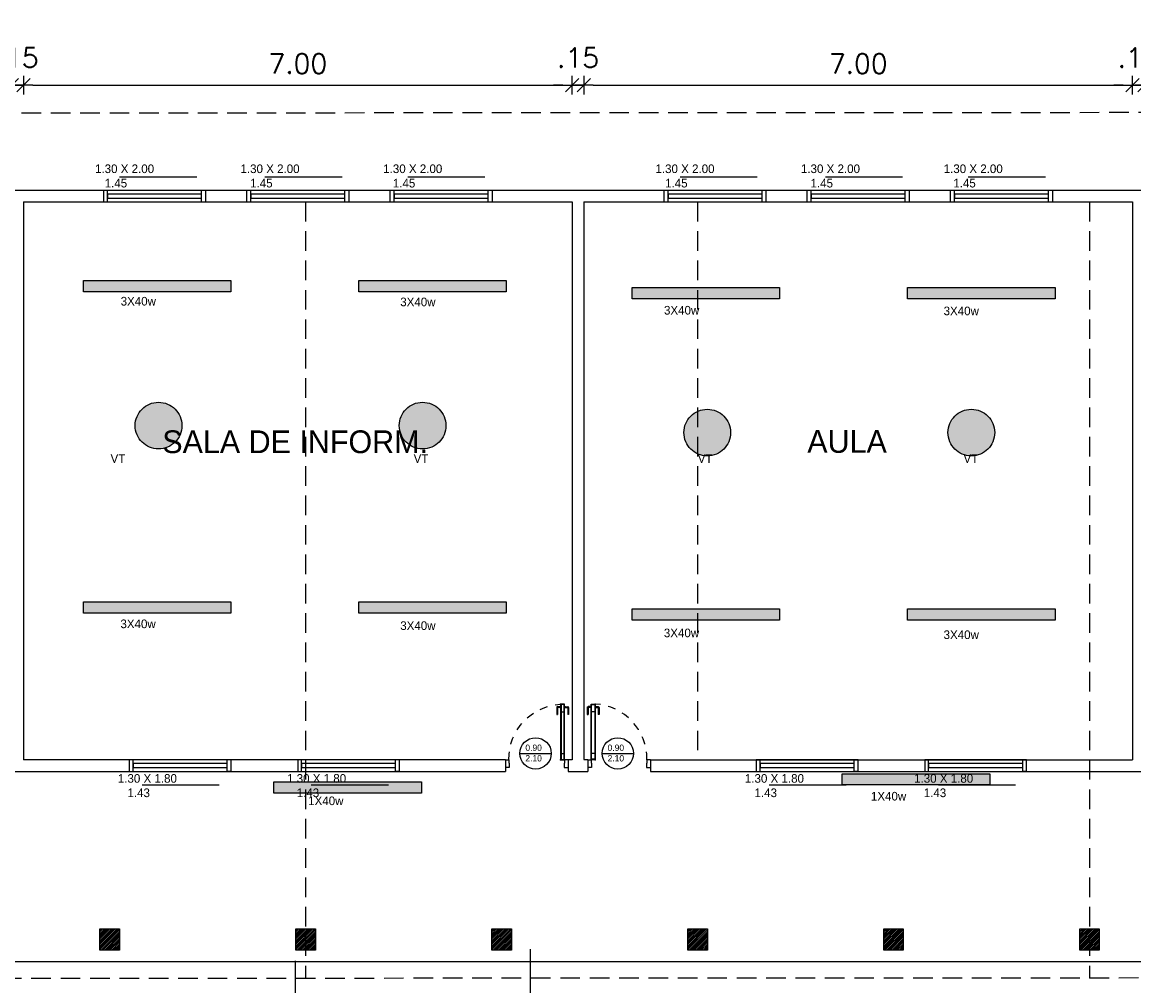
# Model space of a CAD drawing. Header units: millimetres. Extents: x 2426 to 2846, y 395 to 617.
# Tile 50 of 58: x 2672 to 2687, y 488 to 501. Entities that reach past the tile are written whole.
import ezdxf

# ---------------------------------------------------------------- set-up
doc = ezdxf.new("R2010")
doc.units = ezdxf.units.MM
for name, pattern in [('ACAD_ISO04W100', [30, 24, -3, 0, -3]), ('DASHED2', [0.375, 0.25, -0.125]), ('HIDDEN', [0.375, 0.25, -0.125])]:
    doc.linetypes.add(name, pattern=pattern)
for name, color, linetype in [('Abertura', 2, 'Continuous'), ('Cotas', 3, 'Continuous'), ('PAREDE', 6, 'Continuous')]:
    doc.layers.add(name, color=color, linetype=linetype)
doc.styles.add('SIMPLEX_8', font='simplex.shx')
doc.dimstyles.new('08', dxfattribs={"dimtxt": 0.25, "dimasz": 0.12, "dimexe": 0, "dimexo": 0, "dimgap": 0.15, "dimtad": 1, "dimzin": 4, "dimdsep": 46, "dimtxsty": 'SIMPLEX_8', "dimblk1": 'D', "dimblk2": 'D', "dimsah": 1, "dimcen": 0.09, "dimse1": 1, "dimse2": 1, "dimclre": 256, "dimclrt": 2, "dimadec": 0, "dimazin": 0, "dimtfac": 1, "dimtmove": 2, "dimatfit": 3, "dimldrblk": 'D', "dimfxl": 1, "dimtolj": 1, "dimtzin": 0, "dimarcsym": 0})

# ---------------------------------------------------------------- blocks, each defined once
blk = doc.blocks.new('puerta70 05')
at = {"color": 1, "linetype": 'Continuous'}
blk.add_line((71.829, 18.746), (71.829, 18.706), dxfattribs=at)
at = {"color": 2, "linetype": 'Continuous'}
for points in [[(71.909, 19.411), (71.954, 19.411), (71.954, 19.406), (72.009, 19.406), (72.009, 19.456)], [(71.909, 19.456), (71.909, 19.411)], [(71.909, 18.701), (71.954, 18.701), (71.954, 18.706), (72.009, 18.706), (72.009, 18.656)], [(71.909, 18.656), (71.909, 18.701)]]:
    blk.add_lwpolyline(points, dxfattribs=at)
at = {"color": 1, "linetype": 'DASHED2', "ltscale": 0.01}
blk.add_lwpolyline([(71.199, 18.751, -0.402216), (71.909, 19.411, -0.402216)], format="xyb", dxfattribs=at)
at = {"color": 2, "linetype": 'Continuous'}
blk.add_lwpolyline([(71.909, 18.701), (71.199, 18.701), (71.199, 18.751), (71.909, 18.751)], close=True, dxfattribs=at)
at = {"color": 1, "linetype": 'Continuous'}
blk.add_lwpolyline([(71.904, 18.706), (71.204, 18.706), (71.204, 18.746), (71.904, 18.746)], close=True, dxfattribs=at)
for points in [[(71.226, 18.751), (71.226, 18.755)], [(71.226, 18.755), (71.251, 18.755)], [(71.232, 18.755), (71.232, 18.791)], [(71.242, 18.801), (71.332, 18.801)], [(71.242, 18.755), (71.242, 18.791)], [(71.242, 18.791), (71.332, 18.791)], [(71.251, 18.755), (71.251, 18.751)], [(71.299, 18.746), (71.299, 18.706)], [(71.332, 18.801), (71.332, 18.791)], [(71.226, 18.701), (71.226, 18.696)], [(71.226, 18.696), (71.251, 18.696)], [(71.232, 18.696), (71.232, 18.661)], [(71.242, 18.696), (71.242, 18.661)], [(71.242, 18.661), (71.332, 18.661)], [(71.242, 18.651), (71.332, 18.651)], [(71.251, 18.696), (71.251, 18.701)], [(71.332, 18.651), (71.332, 18.661)]]:
    blk.add_lwpolyline(points, dxfattribs=at)
for points in [[(71.232, 18.791, -0.414214), (71.242, 18.801, -0.414214)], [(71.242, 18.651, -0.414214), (71.232, 18.661, -0.414214)]]:
    blk.add_lwpolyline(points, format="xyb", dxfattribs=at)
at = {"linetype": 'Continuous'}
for p in [(71.199, 18.751), (71.904, 18.746), (71.904, 18.746)]:
    blk.add_point(p, dxfattribs=at)
at = {"color": 2, "linetype": 'Continuous'}
blk.add_point((71.909, 18.751), dxfattribs=at)
blk = doc.blocks.new('D')
for p, q in [((-1, 0), (1, 0)), ((0, -1), (0, 1))]:
    blk.add_line(p, q)
at = {"color": 4}
blk.add_line((-0.71, -0.71), (0.71, 0.71), dxfattribs=at)
blk = doc.blocks.new('*D421')
at = {"layer": 'Cotas', "color": 0, "lineweight": -2, "transparency": 16777216}
for p, q in [((2672.16, 499.774), (2672.04, 499.774)), ((2672.28, 499.774), (2672.43, 499.774)), ((2672.55, 499.774), (2672.67, 499.774))]:
    blk.add_line(p, q, dxfattribs=at)
at = {"layer": 'Defpoints', "color": 0, "transparency": 16777216}
for p in [(2672.43, 499.774), (2672.28, 498.284), (2672.43, 498.284)]:
    blk.add_point(p, dxfattribs=at)
at = {"layer": 'Cotas', "color": 0, "lineweight": -2, "transparency": 16777216, "xscale": 0.12, "yscale": 0.12, "zscale": 0.12}
blk.add_blockref('D', (2672.28, 499.774), dxfattribs=at)
at = {"layer": 'Cotas', "color": 0, "lineweight": -2, "transparency": 16777216, "xscale": 0.12, "yscale": 0.12, "zscale": 0.12, "rotation": 180}
blk.add_blockref('D', (2672.43, 499.774), dxfattribs=at)
at = {"layer": 'Cotas', "color": 2, "transparency": 16777216, "insert": (2672.355, 500.124), "char_height": 0.25, "attachment_point": 5, "style": 'SIMPLEX_8'}
blk.add_mtext('\\A1;.15', dxfattribs=at)
blk = doc.blocks.new('*D422')
at = {"layer": 'Cotas', "color": 0, "lineweight": -2, "transparency": 16777216}
blk.add_line((2672.55, 499.774), (2679.31, 499.774), dxfattribs=at)
at = {"layer": 'Defpoints', "color": 0, "transparency": 16777216}
for p in [(2679.43, 499.774), (2672.43, 498.284), (2679.43, 498.284)]:
    blk.add_point(p, dxfattribs=at)
at = {"layer": 'Cotas', "color": 0, "lineweight": -2, "transparency": 16777216, "xscale": 0.12, "yscale": 0.12, "zscale": 0.12, "rotation": 180}
blk.add_blockref('D', (2672.43, 499.774), dxfattribs=at)
at = {"layer": 'Cotas', "color": 0, "lineweight": -2, "transparency": 16777216, "xscale": 0.12, "yscale": 0.12, "zscale": 0.12}
blk.add_blockref('D', (2679.43, 499.774), dxfattribs=at)
at = {"layer": 'Cotas', "color": 2, "transparency": 16777216, "insert": (2675.93, 500.049), "char_height": 0.25, "attachment_point": 5, "style": 'SIMPLEX_8'}
blk.add_mtext('\\A1;7.00', dxfattribs=at)
blk = doc.blocks.new('*D423')
at = {"layer": 'Cotas', "color": 0, "lineweight": -2, "transparency": 16777216}
for p, q in [((2679.31, 499.774), (2679.19, 499.774)), ((2679.43, 499.774), (2679.58, 499.774)), ((2679.7, 499.774), (2679.82, 499.774))]:
    blk.add_line(p, q, dxfattribs=at)
at = {"layer": 'Defpoints', "color": 0, "transparency": 16777216}
for p in [(2679.58, 499.774), (2679.43, 498.284), (2679.58, 498.284)]:
    blk.add_point(p, dxfattribs=at)
at = {"layer": 'Cotas', "color": 0, "lineweight": -2, "transparency": 16777216, "xscale": 0.12, "yscale": 0.12, "zscale": 0.12}
blk.add_blockref('D', (2679.43, 499.774), dxfattribs=at)
at = {"layer": 'Cotas', "color": 0, "lineweight": -2, "transparency": 16777216, "xscale": 0.12, "yscale": 0.12, "zscale": 0.12, "rotation": 180}
blk.add_blockref('D', (2679.58, 499.774), dxfattribs=at)
at = {"layer": 'Cotas', "color": 2, "transparency": 16777216, "insert": (2679.505, 500.124), "char_height": 0.25, "attachment_point": 5, "style": 'SIMPLEX_8'}
blk.add_mtext('\\A1;.15', dxfattribs=at)
blk = doc.blocks.new('*D424')
at = {"layer": 'Cotas', "color": 0, "lineweight": -2, "transparency": 16777216}
blk.add_line((2679.7, 499.774), (2686.46, 499.774), dxfattribs=at)
at = {"layer": 'Defpoints', "color": 0, "transparency": 16777216}
for p in [(2686.58, 499.774), (2679.58, 498.284), (2686.58, 498.284)]:
    blk.add_point(p, dxfattribs=at)
at = {"layer": 'Cotas', "color": 0, "lineweight": -2, "transparency": 16777216, "xscale": 0.12, "yscale": 0.12, "zscale": 0.12, "rotation": 180}
blk.add_blockref('D', (2679.58, 499.774), dxfattribs=at)
at = {"layer": 'Cotas', "color": 0, "lineweight": -2, "transparency": 16777216, "xscale": 0.12, "yscale": 0.12, "zscale": 0.12}
blk.add_blockref('D', (2686.58, 499.774), dxfattribs=at)
at = {"layer": 'Cotas', "color": 2, "transparency": 16777216, "insert": (2683.08, 500.049), "char_height": 0.25, "attachment_point": 5, "style": 'SIMPLEX_8'}
blk.add_mtext('\\A1;7.00', dxfattribs=at)
blk = doc.blocks.new('*D425')
at = {"layer": 'Cotas', "color": 0, "lineweight": -2, "transparency": 16777216}
for p, q in [((2686.46, 499.774), (2686.34, 499.774)), ((2686.58, 499.774), (2686.73, 499.774)), ((2686.85, 499.774), (2686.97, 499.774))]:
    blk.add_line(p, q, dxfattribs=at)
at = {"layer": 'Defpoints', "color": 0, "transparency": 16777216}
for p in [(2686.73, 499.774), (2686.58, 498.284), (2686.73, 498.284)]:
    blk.add_point(p, dxfattribs=at)
at = {"layer": 'Cotas', "color": 0, "lineweight": -2, "transparency": 16777216, "xscale": 0.12, "yscale": 0.12, "zscale": 0.12}
blk.add_blockref('D', (2686.58, 499.774), dxfattribs=at)
at = {"layer": 'Cotas', "color": 0, "lineweight": -2, "transparency": 16777216, "xscale": 0.12, "yscale": 0.12, "zscale": 0.12, "rotation": 180}
blk.add_blockref('D', (2686.73, 499.774), dxfattribs=at)
at = {"layer": 'Cotas', "color": 2, "transparency": 16777216, "insert": (2686.655, 500.124), "char_height": 0.25, "attachment_point": 5, "style": 'SIMPLEX_8'}
blk.add_mtext('\\A1;.15', dxfattribs=at)
blk = doc.blocks.new('*D410')
at = {"layer": 'Cotas', "color": 0, "lineweight": -2, "transparency": 16777216}
blk.add_line((2651.15, 502.422), (2701.16, 502.422), dxfattribs=at)
at = {"layer": 'Defpoints', "color": 0, "transparency": 16777216}
for p in [(2701.28, 502.422), (2651.03, 498.284), (2701.28, 498.285)]:
    blk.add_point(p, dxfattribs=at)
at = {"layer": 'Cotas', "color": 0, "lineweight": -2, "transparency": 16777216, "xscale": 0.12, "yscale": 0.12, "zscale": 0.12, "rotation": 180}
blk.add_blockref('D', (2651.03, 502.422), dxfattribs=at)
at = {"layer": 'Cotas', "color": 0, "lineweight": -2, "transparency": 16777216, "xscale": 0.12, "yscale": 0.12, "zscale": 0.12}
blk.add_blockref('D', (2701.28, 502.422), dxfattribs=at)
at = {"layer": 'Cotas', "color": 2, "transparency": 16777216, "insert": (2676.155, 502.697), "char_height": 0.25, "attachment_point": 5, "style": 'SIMPLEX_8'}
blk.add_mtext('\\A1;50.25', dxfattribs=at)

msp = doc.modelspace()

# ---------------------------------------------------------------- hatches: boundary and pattern name
h = msp.add_hatch()
h.set_pattern_fill('ANSI31', color=1, scale=0.005, angle=-180)
h.set_pattern_definition([(225, (242.061711, -0.150762), (0.01122532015, -0.01122532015), [])])
h.paths.add_polyline_path([(2673.405, 488.734), (2673.655, 488.734), (2673.655, 489.004), (2673.405, 489.004)])
h = msp.add_hatch()
h.set_pattern_fill('ANSI31', color=1, scale=0.005, angle=-180)
h.set_pattern_definition([(225, (244.561711, -0.150762), (0.01122532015, -0.01122532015), [])])
h.paths.add_polyline_path([(2675.905, 488.734), (2676.155, 488.734), (2676.155, 489.004), (2675.905, 489.004)])
h = msp.add_hatch()
h.set_pattern_fill('ANSI31', color=1, scale=0.005, angle=-180)
h.set_pattern_definition([(225, (247.061711, -0.150762), (0.01122532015, -0.01122532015), [])])
h.paths.add_polyline_path([(2678.405, 488.734), (2678.655, 488.734), (2678.655, 489.004), (2678.405, 489.004)])
h = msp.add_hatch()
h.set_pattern_fill('ANSI31', color=1, scale=0.005, angle=-180)
h.set_pattern_definition([(225, (249.561711, -0.150762), (0.01122532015, -0.01122532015), [])])
h.paths.add_polyline_path([(2680.905, 488.734), (2681.155, 488.734), (2681.155, 489.004), (2680.905, 489.004)])
h = msp.add_hatch()
h.set_pattern_fill('ANSI31', color=1, scale=0.005, angle=-180)
h.set_pattern_definition([(225, (252.061711, -0.150762), (0.01122532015, -0.01122532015), [])])
h.paths.add_polyline_path([(2683.405, 488.734), (2683.655, 488.734), (2683.655, 489.004), (2683.405, 489.004)])
h = msp.add_hatch()
h.set_pattern_fill('ANSI31', color=1, scale=0.005, angle=-180)
h.set_pattern_definition([(225, (254.561711, -0.150762), (0.01122532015, -0.01122532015), [])])
h.paths.add_polyline_path([(2685.905, 488.734), (2686.155, 488.734), (2686.155, 489.004), (2685.905, 489.004)])
at = {"layer": 'PAREDE', "linetype": 'ACAD_ISO04W100', "transparency": 33554687}
h = msp.add_hatch(color=3, dxfattribs=at)
h.dxf.hatch_style = 1
h.paths.add_polyline_path([(2675.076, 497.28), (2673.194, 497.28), (2673.194, 497.135), (2675.076, 497.135)])
h = msp.add_hatch(color=3, dxfattribs=at)
h.dxf.hatch_style = 1
h.paths.add_polyline_path([(2678.59, 497.28), (2676.708, 497.28), (2676.708, 497.135), (2678.59, 497.135)])
h = msp.add_hatch(color=3, dxfattribs=at)
h.dxf.hatch_style = 1
h.paths.add_polyline_path([(2682.077, 497.191), (2680.195, 497.191), (2680.195, 497.046), (2682.077, 497.046)])
h = msp.add_hatch(color=3, dxfattribs=at)
h.dxf.hatch_style = 1
h.paths.add_polyline_path([(2685.592, 497.191), (2683.71, 497.191), (2683.71, 497.046), (2685.592, 497.046)])
h = msp.add_hatch(color=2, dxfattribs=at)
h.dxf.hatch_style = 1
h.paths.add_polyline_path([(2673.855, 495.428, 1), (2674.45, 495.428, 1)])
h = msp.add_hatch(color=2, dxfattribs=at)
h.dxf.hatch_style = 1
h.paths.add_polyline_path([(2677.224, 495.428, 1), (2677.819, 495.428, 1)])
h = msp.add_hatch(color=2, dxfattribs=at)
h.dxf.hatch_style = 1
h.paths.add_polyline_path([(2680.856, 495.339, 1), (2681.452, 495.339, 1)])
h = msp.add_hatch(color=2, dxfattribs=at)
h.dxf.hatch_style = 1
h.paths.add_polyline_path([(2684.225, 495.339, 1), (2684.82, 495.339, 1)])
h = msp.add_hatch(color=3, dxfattribs=at)
h.dxf.hatch_style = 1
h.paths.add_polyline_path([(2675.076, 493.18), (2673.194, 493.18), (2673.194, 493.035), (2675.076, 493.035)])
h = msp.add_hatch(color=3, dxfattribs=at)
h.dxf.hatch_style = 1
h.paths.add_polyline_path([(2678.59, 493.18), (2676.708, 493.18), (2676.708, 493.035), (2678.59, 493.035)])
h = msp.add_hatch(color=3, dxfattribs=at)
h.dxf.hatch_style = 1
h.paths.add_polyline_path([(2682.077, 493.091), (2680.195, 493.091), (2680.195, 492.946), (2682.077, 492.946)])
h = msp.add_hatch(color=3, dxfattribs=at)
h.dxf.hatch_style = 1
h.paths.add_polyline_path([(2685.592, 493.091), (2683.71, 493.091), (2683.71, 492.946), (2685.592, 492.946)])
h = msp.add_hatch(color=3, dxfattribs=at)
h.dxf.hatch_style = 1
h.paths.add_polyline_path([(2684.758, 490.985), (2682.876, 490.985), (2682.876, 490.841), (2684.758, 490.841)])
h = msp.add_hatch(color=3, dxfattribs=at)
h.dxf.hatch_style = 1
h.paths.add_polyline_path([(2677.507, 490.882), (2675.625, 490.882), (2675.625, 490.737), (2677.507, 490.737)])

# ---------------------------------------------------------------- linework, layer by layer
at = {"color": 1}
for p, q in [((2673.656, 498.604), (2674.64, 498.604)), ((2675.511, 498.604), (2676.496, 498.604)), ((2677.332, 498.604), (2678.317, 498.604)), ((2680.806, 498.604), (2681.79, 498.604)), ((2682.661, 498.604), (2683.646, 498.604)), ((2684.482, 498.604), (2685.467, 498.604)), ((2673.943, 490.841), (2674.927, 490.841)), ((2676.102, 490.841), (2677.086, 490.841)), ((2681.943, 490.841), (2682.927, 490.841)), ((2684.102, 490.841), (2685.086, 490.841))]:
    msp.add_line(p, q, dxfattribs=at)
at = {"color": 6}
for p, q in [((2657.98, 498.434), (2701.28, 498.434)), ((2672.43, 498.284), (2672.428, 491.164)), ((2672.43, 498.284), (2679.43, 498.284)), ((2679.43, 498.284), (2679.428, 491.164)), ((2679.58, 498.284), (2679.578, 491.165)), ((2679.58, 498.284), (2686.58, 498.284)), ((2686.58, 498.284), (2686.578, 491.164)), ((2678.578, 491.164), (2672.428, 491.164)), ((2678.578, 491.164), (2678.578, 491.014)), ((2679.428, 491.164), (2679.378, 491.164)), ((2679.428, 491.164), (2679.378, 491.164)), ((2679.378, 491.164), (2679.378, 491.014)), ((2679.578, 491.165), (2679.628, 491.165)), ((2679.628, 491.165), (2679.628, 491.015)), ((2680.428, 491.165), (2680.428, 491.014)), ((2680.428, 491.164), (2686.578, 491.164)), ((2672.228, 491.014), (2678.578, 491.014)), ((2680.428, 491.014), (2686.778, 491.014))]:
    msp.add_line(p, q, dxfattribs=at)
at = {"color": 2}
for p, q in [((2673.453, 498.284), (2673.453, 498.434)), ((2673.453, 498.434), (2674.753, 498.434)), ((2673.503, 498.282), (2673.503, 498.432)), ((2674.703, 498.282), (2674.703, 498.432)), ((2674.753, 498.434), (2674.753, 498.284)), ((2675.28, 498.284), (2675.28, 498.434)), ((2675.28, 498.434), (2676.58, 498.434)), ((2675.33, 498.282), (2675.33, 498.432)), ((2676.53, 498.282), (2676.53, 498.432)), ((2676.58, 498.434), (2676.58, 498.284)), ((2677.108, 498.284), (2677.108, 498.434)), ((2677.108, 498.434), (2678.408, 498.434)), ((2677.158, 498.282), (2677.158, 498.432)), ((2678.358, 498.282), (2678.358, 498.432)), ((2678.408, 498.434), (2678.408, 498.284)), ((2680.603, 498.284), (2680.603, 498.434)), ((2680.603, 498.434), (2681.903, 498.434)), ((2680.653, 498.282), (2680.653, 498.432)), ((2681.853, 498.282), (2681.853, 498.432)), ((2681.903, 498.434), (2681.903, 498.284)), ((2682.43, 498.284), (2682.43, 498.434)), ((2682.43, 498.434), (2683.73, 498.434)), ((2682.48, 498.282), (2682.48, 498.432)), ((2683.68, 498.282), (2683.68, 498.432)), ((2683.73, 498.434), (2683.73, 498.284)), ((2684.258, 498.284), (2684.258, 498.434)), ((2684.258, 498.434), (2685.558, 498.434)), ((2684.308, 498.282), (2684.308, 498.432)), ((2685.508, 498.282), (2685.508, 498.432)), ((2685.558, 498.434), (2685.558, 498.284)), ((2673.453, 498.284), (2674.753, 498.284)), ((2675.28, 498.284), (2676.58, 498.284)), ((2677.108, 498.284), (2678.408, 498.284)), ((2680.603, 498.284), (2681.903, 498.284)), ((2682.43, 498.284), (2683.73, 498.284)), ((2684.258, 498.284), (2685.558, 498.284)), ((2673.778, 491.164), (2673.778, 491.014)), ((2673.828, 491.014), (2673.828, 491.164)), ((2675.028, 491.014), (2675.028, 491.164)), ((2675.078, 491.014), (2675.078, 491.164)), ((2675.928, 491.164), (2675.928, 491.014)), ((2675.978, 491.014), (2675.978, 491.164)), ((2677.178, 491.014), (2677.178, 491.164)), ((2677.228, 491.014), (2677.228, 491.164)), ((2681.778, 491.164), (2681.778, 491.014)), ((2681.828, 491.014), (2681.828, 491.164)), ((2683.028, 491.014), (2683.028, 491.164)), ((2683.078, 491.014), (2683.078, 491.164)), ((2683.928, 491.164), (2683.928, 491.014)), ((2683.978, 491.014), (2683.978, 491.164)), ((2685.178, 491.014), (2685.178, 491.164)), ((2685.228, 491.014), (2685.228, 491.164)), ((2673.778, 491.014), (2675.078, 491.014)), ((2675.078, 491.014), (2675.028, 491.014)), ((2675.928, 491.014), (2677.228, 491.014)), ((2677.228, 491.014), (2677.178, 491.014)), ((2681.778, 491.014), (2683.078, 491.014)), ((2683.078, 491.014), (2683.028, 491.014)), ((2683.928, 491.014), (2685.228, 491.014)), ((2685.228, 491.014), (2685.178, 491.014))]:
    msp.add_line(p, q, dxfattribs=at)
at = {"color": 4}
msp.add_line((2701.28, 488.584), (2658.13, 488.584), dxfattribs=at)
at = {"color": 1}
for points in [[(2673.503, 498.332), (2674.703, 498.332), (2674.703, 498.382), (2673.503, 498.382)], [(2675.33, 498.332), (2676.53, 498.332), (2676.53, 498.382), (2675.33, 498.382)], [(2677.158, 498.332), (2678.358, 498.332), (2678.358, 498.382), (2677.158, 498.382)], [(2680.653, 498.332), (2681.853, 498.332), (2681.853, 498.382), (2680.653, 498.382)], [(2682.48, 498.332), (2683.68, 498.332), (2683.68, 498.382), (2682.48, 498.382)], [(2684.308, 498.332), (2685.508, 498.332), (2685.508, 498.382), (2684.308, 498.382)], [(2673.828, 491.064), (2675.028, 491.064), (2675.028, 491.114), (2673.828, 491.114)], [(2675.978, 491.064), (2677.178, 491.064), (2677.178, 491.114), (2675.978, 491.114)], [(2681.828, 491.064), (2683.028, 491.064), (2683.028, 491.114), (2681.828, 491.114)], [(2683.978, 491.064), (2685.178, 491.064), (2685.178, 491.114), (2683.978, 491.114)]]:
    msp.add_lwpolyline(points, close=True, dxfattribs=at)
at = {"color": 2}
for points in [[(2673.778, 491.014), (2675.078, 491.014), (2675.078, 491.164), (2673.778, 491.164)], [(2675.928, 491.014), (2677.228, 491.014), (2677.228, 491.164), (2675.928, 491.164)], [(2681.778, 491.014), (2683.078, 491.014), (2683.078, 491.164), (2681.778, 491.164)], [(2683.928, 491.014), (2685.228, 491.014), (2685.228, 491.164), (2683.928, 491.164)]]:
    msp.add_lwpolyline(points, close=True, dxfattribs=at)
at = {"color": 5}
for points in [[(2673.655, 489.004), (2673.655, 488.734), (2673.405, 488.734), (2673.405, 489.004)], [(2676.155, 489.004), (2676.155, 488.734), (2675.905, 488.734), (2675.905, 489.004)], [(2678.655, 489.004), (2678.655, 488.734), (2678.405, 488.734), (2678.405, 489.004)], [(2681.155, 489.004), (2681.155, 488.734), (2680.905, 488.734), (2680.905, 489.004)], [(2683.655, 489.004), (2683.655, 488.734), (2683.405, 488.734), (2683.405, 489.004)], [(2686.155, 489.004), (2686.155, 488.734), (2685.905, 488.734), (2685.905, 489.004)]]:
    msp.add_lwpolyline(points, close=True, dxfattribs=at)
at = {"layer": 'Cotas', "color": 1, "linetype": 'DASHED2'}
for p, q in [((2676.03, 498.284), (2676.03, 488.372)), ((2681.03, 498.284), (2681.03, 491.164)), ((2686.03, 498.284), (2686.03, 488.377))]:
    msp.add_line(p, q, dxfattribs=at)
at = {"layer": 'Cotas', "color": 1}
for p, q in [((2678.763, 491.244), (2679.163, 491.244)), ((2679.812, 491.244), (2680.212, 491.244)), ((2678.894, 488.746), (2678.894, 482.004)), ((2675.894, 488.596), (2675.894, 482.004))]:
    msp.add_line(p, q, dxfattribs=at)
at = {"layer": 'Cotas', "color": 6}
msp.add_line((2679.378, 491.014), (2679.628, 491.015), dxfattribs=at)
at = {"layer": 'Cotas', "color": 2, "linetype": 'HIDDEN'}
msp.add_lwpolyline([(2651.03, 499.411), (2701.28, 499.434), (2701.28, 488.384), (2651.03, 488.361)], close=True, dxfattribs=at)
at = {"layer": 'Cotas', "linetype": 'ACAD_ISO04W100'}
for points in [[(2673.194, 497.28), (2675.076, 497.28), (2675.076, 497.135), (2673.194, 497.135)], [(2676.708, 497.28), (2678.59, 497.28), (2678.59, 497.135), (2676.708, 497.135)], [(2680.195, 497.191), (2682.077, 497.191), (2682.077, 497.046), (2680.195, 497.046)], [(2683.71, 497.191), (2685.592, 497.191), (2685.592, 497.046), (2683.71, 497.046)], [(2673.194, 493.18), (2675.076, 493.18), (2675.076, 493.035), (2673.194, 493.035)], [(2676.708, 493.18), (2678.59, 493.18), (2678.59, 493.035), (2676.708, 493.035)], [(2680.195, 493.091), (2682.077, 493.091), (2682.077, 492.946), (2680.195, 492.946)], [(2683.71, 493.091), (2685.592, 493.091), (2685.592, 492.946), (2683.71, 492.946)], [(2682.876, 490.985), (2684.758, 490.985), (2684.758, 490.841), (2682.876, 490.841)], [(2675.625, 490.882), (2677.507, 490.882), (2677.507, 490.737), (2675.625, 490.737)]]:
    msp.add_lwpolyline(points, close=True, dxfattribs=at)
for centre in [(2674.153, 495.428), (2677.522, 495.428), (2681.154, 495.339), (2684.523, 495.339)]:
    msp.add_circle(centre, 0.298, dxfattribs=at)
at = {"layer": 'Cotas', "color": 2}
for centre in [(2678.963, 491.244), (2680.012, 491.244)]:
    msp.add_circle(centre, 0.2, dxfattribs=at)

# ---------------------------------------------------------------- block references
at = {"layer": 'Abertura', "color": 2, "xscale": -1, "rotation": 90}
msp.add_blockref('puerta70 05', (2698.034, 563.072), dxfattribs=at)
at = {"layer": 'Abertura', "color": 2, "rotation": 270}
msp.add_blockref('puerta70 05', (2660.972, 563.073), dxfattribs=at)

# ---------------------------------------------------------------- texts
at = {"color": 2}
msp.add_text('SALA DE INFORM.', height=0.29056, dxfattribs=at).set_placement((2674.201, 495.077))
for s, width, insert, char_height, attachment_point in [('\\A1;{\\fZurich Cn BT|b0|i0|c0|p34;\\C2;     1.30 X 2.00\\P        1.45}', 1.99287, (2673.138, 498.762), 0.11019, 1), ('\\A1;{\\fZurich Cn BT|b0|i0|c0|p34;\\C2;     1.30 X 2.00\\P        1.45}', 1.99287, (2674.994, 498.762), 0.11019, 1), ('\\A1;{\\fZurich Cn BT|b0|i0|c0|p34;\\C2;     1.30 X 2.00\\P        1.45}', 1.99287, (2676.815, 498.762), 0.11019, 1), ('\\A1;{\\fZurich Cn BT|b0|i0|c0|p34;\\C2;     1.30 X 2.00\\P        1.45}', 1.99287, (2680.288, 498.762), 0.11019, 1), ('\\A1;{\\fZurich Cn BT|b0|i0|c0|p34;\\C2;     1.30 X 2.00\\P        1.45}', 1.99287, (2682.144, 498.762), 0.11019, 1), ('\\A1;{\\fZurich Cn BT|b0|i0|c0|p34;\\C2;     1.30 X 2.00\\P        1.45}', 1.99287, (2683.965, 498.762), 0.11019, 1), ('\\A1;{\\fZurich Cn BT|b0|i0|c0|p34;\\C2;     3X40w        }', 1.99287, (2673.465, 497.071), 0.11019, 1), ('\\A1;{\\fZurich Cn BT|b0|i0|c0|p34;\\C2;     3X40w        }', 1.99287, (2677.032, 497.062), 0.11019, 1), ('\\A1;{\\fZurich Cn BT|b0|i0|c0|p34;\\C2;     3X40w        }', 1.99287, (2680.397, 496.956), 0.11019, 1), ('\\A1;{\\fZurich Cn BT|b0|i0|c0|p34;\\C2;     3X40w        }', 1.99287, (2683.964, 496.947), 0.11019, 1), ('\\A1;{\\fZurich Cn BT|b0|i0|c0|p34;\\C2;AULA}', 1.56208, (2682.43, 495.077), 0.29056, 7), ('\\A1;{\\fZurich Cn BT|b0|i0|c0|p34;\\C2;     VT       }', 1.99287, (2673.336, 495.063), 0.11019, 1), ('\\A1;{\\fZurich Cn BT|b0|i0|c0|p34;\\C2;     VT       }', 1.99287, (2677.203, 495.063), 0.11019, 1), ('\\A1;{\\fZurich Cn BT|b0|i0|c0|p34;\\C2;     VT       }', 1.99287, (2680.828, 495.063), 0.11019, 1), ('\\A1;{\\fZurich Cn BT|b0|i0|c0|p34;\\C2;     VT       }', 1.99287, (2684.218, 495.063), 0.11019, 1), ('\\A1;{\\fZurich Cn BT|b0|i0|c0|p34;\\C2;     3X40w        }', 1.99287, (2673.462, 492.953), 0.11019, 1), ('\\A1;{\\fZurich Cn BT|b0|i0|c0|p34;\\C2;     3X40w        }', 1.99287, (2677.032, 492.93), 0.11019, 1), ('\\A1;{\\fZurich Cn BT|b0|i0|c0|p34;\\C2;     3X40w        }', 1.99287, (2680.395, 492.837), 0.11019, 1), ('\\A1;{\\fZurich Cn BT|b0|i0|c0|p34;\\C2;     3X40w        }', 1.99287, (2683.964, 492.814), 0.11019, 1), ('\\A1;{\\fZurich Cn BT|b0|i0|c0|p34;\\C2;0.90\\P2.10}', 0.42722, (2678.833, 491.357), 0.08091, 1), ('\\A1;{\\fZurich Cn BT|b0|i0|c0|p34;\\C2;0.90\\P2.10}', 0.42722, (2679.882, 491.357), 0.08091, 1), ('\\A1;{\\fZurich Cn BT|b0|i0|c0|p34;\\C2;     1.30 X 1.80\\P        1.43}', 1.99287, (2673.429, 490.98), 0.11019, 1), ('\\A1;{\\fZurich Cn BT|b0|i0|c0|p34;\\C2;     1.30 X 1.80\\P        1.43}', 1.99287, (2675.588, 490.98), 0.11019, 1), ('\\A1;{\\fZurich Cn BT|b0|i0|c0|p34;\\C2;     1.30 X 1.80\\P        1.43}', 1.99287, (2681.429, 490.98), 0.11019, 1), ('\\A1;{\\fZurich Cn BT|b0|i0|c0|p34;\\C2;     1.30 X 1.80\\P        1.43}', 1.99287, (2683.588, 490.98), 0.11019, 1), ('\\A1;{\\fZurich Cn BT|b0|i0|c0|p34;\\C2;     1X40w        }', 1.99287, (2675.857, 490.694), 0.11019, 1), ('\\A1;{\\fZurich Cn BT|b0|i0|c0|p34;\\C2;     1X40w        }', 1.99287, (2683.037, 490.753), 0.11019, 1)]:
    msp.add_mtext_dynamic_manual_height_columns(s, width=width, gutter_width=1, heights=[0], dxfattribs=dict(insert=insert, char_height=char_height, attachment_point=attachment_point))

# ---------------------------------------------------------------- dimensions: what is measured, and where the dimension line sits
at = {"layer": 'Cotas', "color": 1}
for base, p1, p2, picture, middle in [((2701.28, 502.422), (2651.03, 498.284), (2701.28, 498.285), '*D410', (2676.155, 502.697)), ((2672.43, 499.774), (2672.28, 498.284), (2672.43, 498.284), '*D421', (2672.355, 500.124)), ((2679.43, 499.774), (2672.43, 498.284), (2679.43, 498.284), '*D422', (2675.93, 500.049)), ((2679.58, 499.774), (2679.43, 498.284), (2679.58, 498.284), '*D423', (2679.505, 500.124)), ((2686.58, 499.774), (2679.58, 498.284), (2686.58, 498.284), '*D424', (2683.08, 500.049)), ((2686.73, 499.774), (2686.58, 498.284), (2686.73, 498.284), '*D425', (2686.655, 500.124))]:
    dim = msp.add_linear_dim(base=base, p1=p1, p2=p2, dimstyle='08', dxfattribs=at)
    dim.commit()
    dim.dimension.update_dxf_attribs({"geometry": picture, "text_midpoint": middle})

doc.saveas('drawing.dxf')
